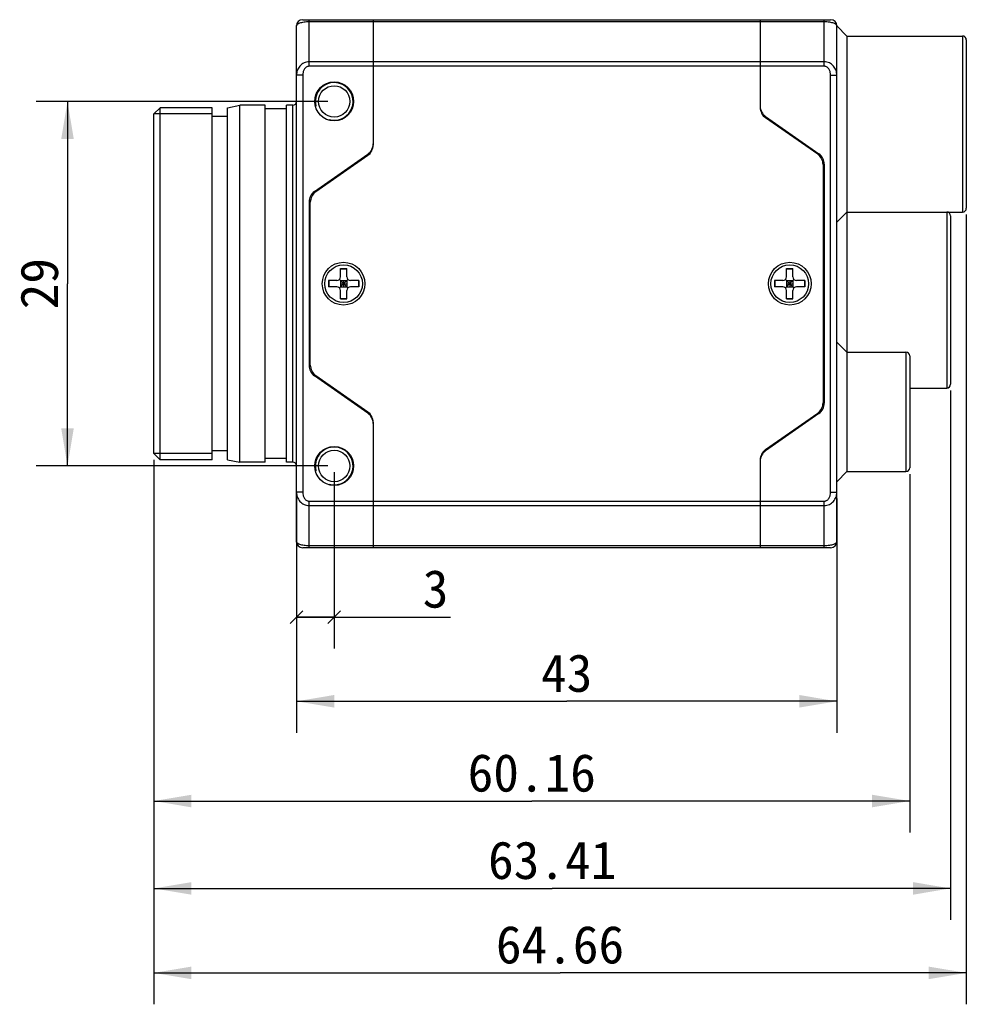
# Model space of a CAD drawing. Header units: millimetres. Extents: x 93 to 383, y 71 to 264.
# Tile 3 of 5: x 204 to 280, y 172 to 250. Entities that reach past the tile are written whole.
import ezdxf
from ezdxf.enums import TextEntityAlignment as Align

# ---------------------------------------------------------------- set-up
doc = ezdxf.new("R2010")
doc.units = ezdxf.units.MM
doc.header["$LTSCALE"] = 23.1
doc.layers.get('0').update_dxf_attribs({"linetype": 'CONTINUOUS'})
doc.layers.add('00_COMPONENTS', color=7, linetype='CONTINUOUS')
doc.layers.add('51__DRAFT_DIMS', color=7, linetype='CONTINUOUS')
doc.styles.get("Standard").update_dxf_attribs({"font": 'simfang.ttf'})
doc.dimstyles.new('DIMSTYLE_1', dxfattribs={"dimtxt": 3, "dimasz": 3, "dimexe": 2.5, "dimexo": 0.5, "dimgap": 0.75, "dimtad": 1, "dimdsep": 46, "dimtxsty": 'STANDARD', "dimblk": '_FILLED', "dimblk1": '_FILLED', "dimblk2": '_FILLED', "dimcen": 0.09, "dimclrt": 7, "dimazin": 2, "dimtp": 0.3, "dimtm": 0.3, "dimtfac": 1, "dimtofl": 0, "dimtmove": 0, "dimatfit": 3, "dimldrblk": '_FILLED', "dimfxl": 1, "dimtolj": 1, "dimarcsym": 0})
doc.dimstyles.new('DIMSTYLE_3', dxfattribs={"dimtxt": 3, "dimasz": 3, "dimexe": 2.5, "dimexo": 0.5, "dimgap": 0.75, "dimtad": 1, "dimdsep": 46, "dimtxsty": 'STANDARD', "dimblk": '_FILLED', "dimblk1": '_FILLED', "dimblk2": '_FILLED', "dimcen": 0.09, "dimclrt": 7, "dimazin": 2, "dimtp": 0.2, "dimtm": 0.2, "dimtfac": 1, "dimtofl": 0, "dimtmove": 0, "dimatfit": 3, "dimldrblk": '_FILLED', "dimfxl": 1, "dimtolj": 1, "dimarcsym": 0})
doc.dimstyles.new('DIMSTYLE_4', dxfattribs={"dimtxt": 3, "dimasz": 3, "dimexe": 2.5, "dimexo": 0.5, "dimgap": 0.75, "dimtad": 1, "dimdsep": 46, "dimtxsty": 'STANDARD', "dimblk": '_FILLED', "dimblk1": '_FILLED', "dimblk2": '_FILLED', "dimcen": 0.09, "dimclrt": 7, "dimazin": 2, "dimtp": 0.1, "dimtm": 0.1, "dimtfac": 1, "dimtofl": 0, "dimtmove": 0, "dimatfit": 3, "dimldrblk": '_FILLED', "dimfxl": 1, "dimtolj": 1, "dimarcsym": 0})

# ---------------------------------------------------------------- blocks, each defined once
blk = doc.blocks.new('_FILLED')
at = {"color": 0, "linetype": 'ByBlock'}
blk.add_solid([(0, 0), (-1, 0.167), (-1, -0.167)], dxfattribs=at)
blk = doc.blocks.new('*D3')
at = {"layer": '51__DRAFT_DIMS', "color": 7}
for p, q in [((226.215, 212.171), (226.215, 193.538)), ((269.215, 212.171), (269.215, 193.538)), ((226.215, 196.038), (247.715, 196.038)), ((269.215, 196.038), (247.715, 196.038))]:
    blk.add_line(p, q, dxfattribs=at)
at = {"layer": '51__DRAFT_DIMS', "color": 7, "xscale": 3, "yscale": 3, "zscale": 3, "rotation": 180}
blk.add_blockref('_FILLED', (226.215, 196.038), dxfattribs=at)
at = {"layer": '51__DRAFT_DIMS', "color": 7, "xscale": 3, "yscale": 3, "zscale": 3}
blk.add_blockref('_FILLED', (269.215, 196.038), dxfattribs=at)
at = {"layer": '51__DRAFT_DIMS', "color": 7}
blk.add_text('43', height=3, dxfattribs=at).set_placement((247.715, 196.788), align=Align.CENTER)
blk = doc.blocks.new('*D4')
at = {"layer": '51__DRAFT_DIMS', "color": 7}
for p, q in [((279.515, 234.757), (279.515, 171.934)), ((214.859, 215.257), (214.859, 171.934)), ((214.859, 174.434), (247.187, 174.434)), ((279.515, 174.434), (247.187, 174.434))]:
    blk.add_line(p, q, dxfattribs=at)
at = {"layer": '51__DRAFT_DIMS', "color": 7, "xscale": 3, "yscale": 3, "zscale": 3, "rotation": 180}
blk.add_blockref('_FILLED', (214.859, 174.434), dxfattribs=at)
at = {"layer": '51__DRAFT_DIMS', "color": 7, "xscale": 3, "yscale": 3, "zscale": 3}
blk.add_blockref('_FILLED', (279.515, 174.434), dxfattribs=at)
at = {"layer": '51__DRAFT_DIMS', "color": 7}
blk.add_text('64.66', height=3, dxfattribs=at).set_placement((247.187, 175.184), align=Align.CENTER)
blk = doc.blocks.new('*D5')
at = {"layer": '51__DRAFT_DIMS', "color": 7}
for p, q in [((278.265, 220.757), (278.265, 178.653)), ((214.859, 215.257), (214.859, 178.653)), ((214.859, 181.153), (246.562, 181.153)), ((278.265, 181.153), (246.562, 181.153))]:
    blk.add_line(p, q, dxfattribs=at)
at = {"layer": '51__DRAFT_DIMS', "color": 7, "xscale": 3, "yscale": 3, "zscale": 3, "rotation": 180}
blk.add_blockref('_FILLED', (214.859, 181.153), dxfattribs=at)
at = {"layer": '51__DRAFT_DIMS', "color": 7, "xscale": 3, "yscale": 3, "zscale": 3}
blk.add_blockref('_FILLED', (278.265, 181.153), dxfattribs=at)
at = {"layer": '51__DRAFT_DIMS', "color": 7}
blk.add_text('63.41', height=3, dxfattribs=at).set_placement((246.562, 181.903), align=Align.CENTER)
blk = doc.blocks.new('*D6')
at = {"layer": '51__DRAFT_DIMS', "color": 7}
for p, q in [((214.859, 215.257), (214.859, 185.604)), ((275.015, 214.107), (275.015, 185.604)), ((214.859, 188.104), (244.937, 188.104)), ((275.015, 188.104), (244.937, 188.104))]:
    blk.add_line(p, q, dxfattribs=at)
at = {"layer": '51__DRAFT_DIMS', "color": 7, "xscale": 3, "yscale": 3, "zscale": 3, "rotation": 180}
blk.add_blockref('_FILLED', (214.859, 188.104), dxfattribs=at)
at = {"layer": '51__DRAFT_DIMS', "color": 7, "xscale": 3, "yscale": 3, "zscale": 3}
blk.add_blockref('_FILLED', (275.015, 188.104), dxfattribs=at)
at = {"layer": '51__DRAFT_DIMS', "color": 7}
blk.add_text('60.16', height=3, dxfattribs=at).set_placement((244.937, 188.854), align=Align.CENTER)
blk = doc.blocks.new('*D15')
at = {"layer": '51__DRAFT_DIMS', "color": 7}
for p, q in [((228.715, 243.757), (205.493, 243.757)), ((207.993, 243.757), (207.993, 229.257)), ((207.993, 214.757), (207.993, 229.257)), ((228.715, 214.757), (205.493, 214.757))]:
    blk.add_line(p, q, dxfattribs=at)
at = {"layer": '51__DRAFT_DIMS', "color": 7, "xscale": 3, "yscale": 3, "zscale": 3}
for p, rotation in [((207.993, 243.757), 90), ((207.993, 214.757), 270)]:
    blk.add_blockref('_FILLED', p, dxfattribs=dict(at, rotation=rotation))
at = {"layer": '51__DRAFT_DIMS', "color": 7}
blk.add_text('29', height=3, rotation=90, dxfattribs=at).set_placement((207.243, 229.257), align=Align.CENTER)
blk = doc.blocks.new('_OBLIQUE')
at = {"color": 0, "linetype": 'ByBlock'}
for p, q in [((0, 0), (-1, 0)), ((0.167, 0.167), (-0.167, -0.167))]:
    blk.add_line(p, q, dxfattribs=at)
blk = doc.blocks.new('*D16')
at = {"layer": '51__DRAFT_DIMS', "color": 7}
for p, q in [((229.215, 214.257), (229.215, 200.238)), ((226.215, 212.171), (226.215, 200.238)), ((226.215, 202.738), (227.715, 202.738)), ((229.215, 202.738), (227.715, 202.738)), ((227.715, 202.738), (238.468, 202.738))]:
    blk.add_line(p, q, dxfattribs=at)
at = {"layer": '51__DRAFT_DIMS', "color": 7, "xscale": 3, "yscale": 3, "zscale": 3, "rotation": 180}
blk.add_blockref('_OBLIQUE', (226.215, 202.738), dxfattribs=at)
at = {"layer": '51__DRAFT_DIMS', "color": 7, "xscale": 3, "yscale": 3, "zscale": 3}
blk.add_blockref('_OBLIQUE', (229.215, 202.738), dxfattribs=at)
at = {"layer": '51__DRAFT_DIMS', "color": 7}
blk.add_text('3', height=3, dxfattribs=at).set_placement((236.265, 203.488))

msp = doc.modelspace()

# ---------------------------------------------------------------- linework, layer by layer
at = {"layer": '00_COMPONENTS', "color": 7}
for p, q in [((226.715, 250.257), (268.715, 250.257)), ((227.215, 246.55), (227.215, 250.257)), ((227.215, 250.11), (268.215, 250.11)), ((232.315, 250.257), (232.315, 240.278)), ((263.115, 250.257), (263.115, 243.278)), ((268.215, 246.55), (268.215, 250.257)), ((226.215, 208.757), (226.215, 249.757)), ((269.215, 208.757), (269.215, 249.757)), ((269.215, 249.757), (270.015, 248.957)), ((270.015, 248.957), (279.215, 248.957)), ((270.015, 248.957), (270.015, 214.307)), ((279.215, 248.957), (279.215, 234.957)), ((279.515, 248.657), (279.515, 235.257)), ((268.215, 246.903), (227.215, 246.903)), ((268.215, 246.55), (227.215, 246.55)), ((226.715, 245.843), (226.215, 245.843)), ((226.715, 245.843), (226.715, 212.671)), ((268.715, 245.843), (269.215, 245.843)), ((268.715, 212.671), (268.715, 245.843)), ((214.859, 242.757), (215.359, 243.257)), ((215.359, 215.257), (215.359, 243.257)), ((219.515, 243.257), (215.359, 243.257)), ((219.515, 215.257), (219.515, 243.257)), ((220.715, 243.257), (221.715, 243.457)), ((220.715, 215.257), (220.715, 243.257)), ((221.715, 215.057), (221.715, 243.457)), ((223.715, 243.457), (221.715, 243.457)), ((223.715, 215.057), (223.715, 243.457)), ((225.415, 243.157), (223.715, 243.157)), ((225.415, 215.057), (225.415, 243.457)), ((225.915, 243.457), (225.415, 243.457)), ((225.915, 215.057), (225.915, 243.457)), ((214.859, 215.757), (214.859, 242.757)), ((219.515, 242.757), (214.859, 242.757)), ((220.715, 242.557), (219.515, 242.557)), ((263.542, 242.558), (267.789, 239.584)), ((267.689, 239.554), (263.542, 242.458)), ((263.792, 242.383), (263.792, 242.283)), ((263.815, 242.267), (263.815, 242.367)), ((227.642, 236.584), (231.889, 239.558)), ((231.889, 239.458), (227.742, 236.554)), ((231.615, 239.267), (231.615, 239.367)), ((268.115, 238.735), (268.115, 219.779)), ((268.215, 238.765), (268.215, 219.749)), ((227.215, 235.765), (227.215, 222.749)), ((227.315, 222.779), (227.315, 235.735)), ((269.215, 234.157), (270.015, 234.957)), ((270.015, 234.957), (279.215, 234.957)), ((277.965, 234.957), (277.965, 220.957)), ((278.265, 234.657), (278.265, 221.257)), ((229.715, 230.457), (230.215, 230.457)), ((229.715, 229.807), (229.715, 230.457)), ((229.715, 230.436), (230.215, 230.436)), ((230.215, 229.807), (230.215, 230.457)), ((265.215, 230.457), (265.715, 230.457)), ((265.215, 229.807), (265.215, 230.457)), ((265.215, 230.436), (265.715, 230.436)), ((265.715, 229.807), (265.715, 230.457)), ((228.765, 229.507), (228.765, 229.007)), ((229.415, 229.507), (228.765, 229.507)), ((228.786, 229.507), (228.786, 229.007)), ((229.627, 228.919), (230.303, 229.595)), ((230.303, 228.919), (229.627, 229.595)), ((229.715, 229.507), (230.215, 229.507)), ((229.715, 229.507), (229.715, 229.007)), ((229.965, 229.507), (229.965, 229.007)), ((230.215, 229.507), (230.215, 229.007)), ((231.165, 229.507), (230.515, 229.507)), ((231.144, 229.507), (231.144, 229.007)), ((231.165, 229.507), (231.165, 229.007)), ((264.915, 229.507), (264.265, 229.507)), ((264.265, 229.507), (264.265, 229.007)), ((264.286, 229.507), (264.286, 229.007)), ((265.127, 228.919), (265.803, 229.595)), ((265.127, 229.595), (265.803, 228.919)), ((265.215, 229.507), (265.715, 229.507)), ((265.215, 229.507), (265.215, 229.007)), ((265.465, 229.507), (265.465, 229.007)), ((265.715, 229.507), (265.715, 229.007)), ((266.665, 229.507), (266.015, 229.507)), ((266.644, 229.507), (266.644, 229.007)), ((266.665, 229.507), (266.665, 229.007)), ((229.415, 229.007), (228.765, 229.007)), ((229.715, 229.257), (230.215, 229.257)), ((229.715, 229.007), (230.215, 229.007)), ((229.715, 228.057), (229.715, 228.707)), ((230.215, 228.057), (230.215, 228.707)), ((231.165, 229.007), (230.515, 229.007)), ((264.915, 229.007), (264.265, 229.007)), ((265.215, 229.257), (265.715, 229.257)), ((265.215, 229.007), (265.715, 229.007)), ((265.215, 228.057), (265.215, 228.707)), ((265.715, 228.057), (265.715, 228.707)), ((266.665, 229.007), (266.015, 229.007)), ((229.715, 228.078), (230.215, 228.078)), ((229.715, 228.057), (230.215, 228.057)), ((265.215, 228.078), (265.715, 228.078)), ((265.215, 228.057), (265.715, 228.057)), ((269.215, 224.607), (270.015, 223.807)), ((270.015, 223.807), (274.715, 223.807)), ((274.715, 223.807), (274.715, 214.307)), ((275.015, 223.507), (275.015, 214.607)), ((231.889, 218.956), (227.642, 221.929)), ((227.742, 221.959), (231.889, 219.056)), ((275.015, 220.957), (277.965, 220.957)), ((231.615, 219.147), (231.615, 219.247)), ((263.542, 216.056), (267.689, 218.959)), ((267.789, 218.929), (263.542, 215.956)), ((232.315, 218.236), (232.315, 208.257)), ((263.815, 216.147), (263.815, 216.247)), ((219.515, 215.757), (214.859, 215.757)), ((214.859, 215.757), (215.359, 215.257)), ((220.715, 215.957), (219.515, 215.957)), ((219.515, 215.257), (215.359, 215.257)), ((220.715, 215.257), (221.715, 215.057)), ((223.715, 215.057), (221.715, 215.057)), ((225.415, 215.357), (223.715, 215.357)), ((225.915, 215.057), (225.415, 215.057)), ((263.115, 215.236), (263.115, 208.257)), ((269.215, 213.507), (270.015, 214.307)), ((270.015, 214.307), (274.715, 214.307)), ((226.715, 212.671), (226.215, 212.671)), ((268.715, 212.671), (269.215, 212.671)), ((227.215, 211.964), (268.215, 211.964)), ((227.215, 208.257), (227.215, 211.964)), ((227.215, 211.61), (268.215, 211.61)), ((268.215, 208.257), (268.215, 211.964)), ((268.215, 208.403), (227.215, 208.403)), ((268.715, 208.257), (226.715, 208.257))]:
    msp.add_line(p, q, dxfattribs=at)
for centre, radius in [((229.215, 243.757), 1.55), ((229.215, 243.757), 1.25), ((229.965, 229.257), 1.7), ((229.965, 229.257), 1.5), ((265.465, 229.257), 1.7), ((265.465, 229.257), 1.5), ((229.215, 214.757), 1.55), ((229.215, 214.757), 1.25)]:
    msp.add_circle(centre, radius, dxfattribs=at)
for centre, radius, start, end in [((226.715, 249.757), 0.5, 90, 180), ((268.715, 249.757), 0.5, 0, 90), ((279.215, 248.657), 0.3, 0, 90), ((229.215, 243.757), 1.5, 255, 195), ((225.915, 243.757), 0.3, 270, 360), ((264.115, 243.378), 1, 180, 235), ((264.115, 243.278), 1, 180, 235), ((263.167, 242.582), 0.2, 10.57442, 61.92286), ((231.315, 240.378), 1, 305, 360), ((231.315, 240.278), 1, 305, 360), ((267.115, 238.735), 1, 0, 55), ((267.215, 238.765), 1, 0, 55), ((228.215, 235.765), 1, 125, 180), ((228.315, 235.735), 1, 125, 180), ((279.215, 235.257), 0.3, 270, 360), ((277.965, 234.657), 0.3, 0, 90), ((229.415, 229.807), 0.3, 270, 360), ((230.515, 229.807), 0.3, 180, 270), ((264.915, 229.807), 0.3, 270, 360), ((266.015, 229.807), 0.3, 180, 270), ((229.415, 228.707), 0.3, 0, 90), ((230.515, 228.707), 0.3, 90, 180), ((264.915, 228.707), 0.3, 0, 90), ((266.015, 228.707), 0.3, 90, 180), ((274.715, 223.507), 0.3, 0, 90), ((228.215, 222.749), 1, 180, 235), ((228.315, 222.779), 1, 180, 235), ((277.965, 221.257), 0.3, 270, 360), ((267.115, 219.779), 1, 305, 360), ((267.215, 219.749), 1, 305, 360), ((231.315, 218.236), 1, 0, 55), ((231.315, 218.136), 1, 0, 55), ((229.215, 214.757), 1.5, 255, 195), ((264.115, 215.236), 1, 125, 180), ((264.115, 215.136), 1, 125, 180), ((225.915, 214.757), 0.3, 0, 90), ((274.715, 214.607), 0.3, 270, 360), ((226.715, 208.757), 0.5, 180, 270), ((268.715, 208.757), 0.5, 270, 360)]:
    msp.add_arc(centre, radius, start, end, dxfattribs=at)
for points, knots in [([(226.215, 249.757), (226.215, 249.768), (226.218, 249.791), (226.232, 249.824), (226.254, 249.857), (226.285, 249.888), (226.324, 249.919), (226.391, 249.96), (226.496, 250.006), (226.645, 250.05), (226.819, 250.084), (227.012, 250.106), (227.146, 250.11), (227.215, 250.11)], [0, 0, 0, 0, 0.029489, 0.060744, 0.095227, 0.134031, 0.177887, 0.227246, 0.343196, 0.482013, 0.641334, 0.816365, 1, 1, 1, 1]), ([(268.215, 250.11), (268.284, 250.11), (268.418, 250.106), (268.611, 250.084), (268.786, 250.05), (268.935, 250.006), (269.039, 249.96), (269.106, 249.919), (269.145, 249.888), (269.176, 249.857), (269.198, 249.824), (269.212, 249.791), (269.215, 249.768), (269.215, 249.757)], [0, 0, 0, 0, 0.183629, 0.35866, 0.517983, 0.656803, 0.772754, 0.822114, 0.865969, 0.904774, 0.939256, 0.970511, 1, 1, 1, 1]), ([(227.215, 246.903), (227.146, 246.903), (227.008, 246.888), (226.811, 246.821), (226.634, 246.715), (226.484, 246.576), (226.365, 246.413), (226.279, 246.233), (226.227, 246.04), (226.215, 245.908), (226.215, 245.843)], [0, 0, 0, 0, 0.128391, 0.256152, 0.382826, 0.508222, 0.632385, 0.755525, 0.877945, 1, 1, 1, 1]), ([(269.215, 245.843), (269.215, 245.908), (269.204, 246.04), (269.152, 246.233), (269.065, 246.413), (268.946, 246.576), (268.796, 246.715), (268.619, 246.821), (268.423, 246.888), (268.284, 246.903), (268.215, 246.903)], [0, 0, 0, 0, 0.122056, 0.244476, 0.367615, 0.491777, 0.61717, 0.743843, 0.871604, 1, 1, 1, 1]), ([(227.215, 246.55), (227.195, 246.55), (227.155, 246.546), (227.078, 246.527), (226.989, 246.48), (226.901, 246.398), (226.807, 246.269), (226.734, 246.081), (226.715, 245.922), (226.715, 245.843)], [0, 0, 0, 0, 0.06261, 0.12522, 0.250145, 0.375197, 0.50033, 0.75004, 1, 1, 1, 1]), ([(268.715, 245.843), (268.715, 245.922), (268.696, 246.081), (268.623, 246.269), (268.53, 246.398), (268.441, 246.48), (268.352, 246.527), (268.275, 246.546), (268.235, 246.55), (268.215, 246.55)], [0, 0, 0, 0, 0.24996, 0.499668, 0.624799, 0.74985, 0.874774, 0.937387, 1, 1, 1, 1]), ([(226.215, 212.671), (226.215, 212.605), (226.227, 212.473), (226.279, 212.281), (226.365, 212.1), (226.484, 211.937), (226.634, 211.799), (226.811, 211.693), (227.008, 211.626), (227.146, 211.61), (227.215, 211.61)], [0, 0, 0, 0, 0.122056, 0.244476, 0.367615, 0.491777, 0.617171, 0.743844, 0.871605, 1, 1, 1, 1]), ([(226.715, 212.671), (226.715, 212.592), (226.734, 212.433), (226.807, 212.245), (226.901, 212.115), (226.989, 212.034), (227.078, 211.987), (227.155, 211.967), (227.195, 211.964), (227.215, 211.964)], [0, 0, 0, 0, 0.24996, 0.499668, 0.624799, 0.74985, 0.874775, 0.937388, 1, 1, 1, 1]), ([(268.215, 211.964), (268.235, 211.964), (268.275, 211.967), (268.352, 211.987), (268.441, 212.034), (268.53, 212.115), (268.623, 212.245), (268.696, 212.433), (268.715, 212.592), (268.715, 212.671)], [0, 0, 0, 0, 0.06261, 0.12522, 0.250145, 0.375197, 0.50033, 0.75004, 1, 1, 1, 1]), ([(268.215, 211.61), (268.284, 211.61), (268.423, 211.626), (268.619, 211.693), (268.796, 211.799), (268.946, 211.937), (269.065, 212.1), (269.152, 212.281), (269.204, 212.473), (269.215, 212.605), (269.215, 212.671)], [0, 0, 0, 0, 0.128391, 0.256152, 0.382826, 0.508222, 0.632385, 0.755525, 0.877945, 1, 1, 1, 1]), ([(227.215, 208.403), (227.146, 208.403), (227.012, 208.408), (226.819, 208.43), (226.645, 208.464), (226.496, 208.508), (226.391, 208.554), (226.324, 208.595), (226.285, 208.626), (226.254, 208.657), (226.232, 208.69), (226.218, 208.723), (226.215, 208.746), (226.215, 208.757)], [0, 0, 0, 0, 0.183629, 0.35866, 0.517983, 0.656803, 0.772754, 0.822114, 0.865969, 0.904774, 0.939256, 0.970511, 1, 1, 1, 1]), ([(269.215, 208.757), (269.215, 208.746), (269.212, 208.723), (269.198, 208.69), (269.176, 208.657), (269.145, 208.626), (269.106, 208.595), (269.039, 208.554), (268.935, 208.508), (268.786, 208.464), (268.611, 208.43), (268.418, 208.408), (268.284, 208.403), (268.215, 208.403)], [0, 0, 0, 0, 0.029489, 0.060744, 0.095227, 0.134031, 0.177887, 0.227246, 0.343196, 0.482013, 0.641334, 0.816365, 1, 1, 1, 1])]:
    msp.add_open_spline(points, degree=3, knots=knots, dxfattribs=at)

# ---------------------------------------------------------------- dimensions: what is measured, and where the dimension line sits
at = {"layer": '51__DRAFT_DIMS', "color": 7}
for base, p1, p2, angle, dimstyle, picture, middle in [((207.993, 214.757), (229.215, 243.757), (229.215, 214.757), 270, 'DIMSTYLE_3', '*D15', (207.993, 229.219)), ((214.859, 174.434), (279.515, 235.257), (214.859, 215.757), 180, 'DIMSTYLE_1', '*D4', (247.146, 174.434)), ((214.859, 181.153), (278.265, 221.257), (214.859, 215.757), 180, 'DIMSTYLE_1', '*D5', (246.404, 181.153)), ((214.859, 188.104), (275.015, 214.607), (214.859, 215.757), 180, 'DIMSTYLE_1', '*D6', (244.896, 188.104))]:
    dim = msp.add_linear_dim(base=base, p1=p1, p2=p2, angle=angle, dimstyle=dimstyle, dxfattribs=at)
    dim.commit()
    dim.dimension.update_dxf_attribs({"geometry": picture, "text_midpoint": middle, "dimtype": 160})
dim = msp.add_linear_dim(base=(229.215, 202.738), p1=(226.215, 212.671), p2=(229.215, 214.757), dimstyle='DIMSTYLE_4', override={"dimblk1": 'OBLIQUE', "dimblk2": 'OBLIQUE', "dimsah": 1}, dxfattribs=at)
dim.commit()
dim.dimension.update_dxf_attribs({"geometry": '*D16', "text_midpoint": (237.332, 202.738), "dimtype": 160})
dim = msp.add_linear_dim(base=(269.215, 196.038), p1=(226.215, 212.671), p2=(269.215, 212.671), dimstyle='DIMSTYLE_1', dxfattribs=at)
dim.commit()
dim.dimension.update_dxf_attribs({"geometry": '*D3', "text_midpoint": (247.624, 196.038), "dimtype": 160})

doc.saveas('drawing.dxf')
